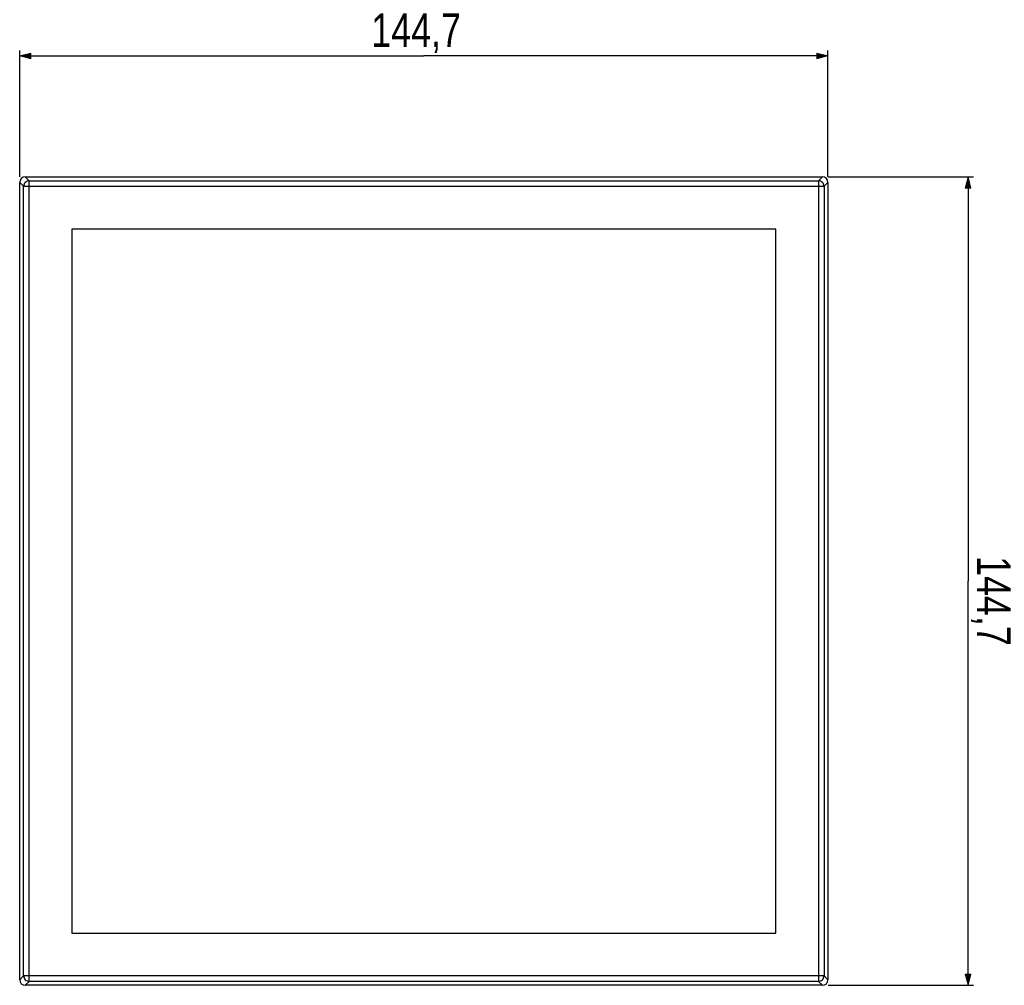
# Model space of a CAD drawing. Header units: millimetres. Extents: x -51 to 286, y -200 to -7.
# Tile 26 of 26: x 110 to 286, y -180 to -7. Entities that reach past the tile are written whole.
import ezdxf

# ---------------------------------------------------------------- set-up
doc = ezdxf.new("R2010")
doc.units = ezdxf.units.MM
doc.header["$MEASUREMENT"] = 0
doc.layers.add('Capa 1', color=7, linetype='Continuous')

# ---------------------------------------------------------------- blocks, each defined once
blk = doc.blocks.new('block 35')
at = {"layer": 'Capa 1', "color": 8, "true_color": 0x7f8080, "insert": (280.36, -103.46), "char_height": 5.9944, "attachment_point": 7, "rotation": 270}
blk.add_mtext('\\fMyriad Pro|b0|i0|c0|p34;\\W0.8;144,7', dxfattribs=at)
blk = doc.blocks.new('block 36')
at = {"layer": 'Capa 1', "color": 8, "lineweight": 25, "true_color": 0x7f8080}
blk.add_lwpolyline([(254.8, -180.28), (280.86, -180.28)], dxfattribs=at)
blk = doc.blocks.new('block 37')
at = {"layer": 'Capa 1', "color": 8, "lineweight": 25, "true_color": 0x7f8080}
blk.add_lwpolyline([(254.8, -35.58), (280.86, -35.58)], dxfattribs=at)
blk = doc.blocks.new('block 38')
at = {"layer": 'Capa 1', "color": 8, "lineweight": 25, "true_color": 0x7f8080}
blk.add_lwpolyline([(279.86, -180.28), (279.86, -107.93)], dxfattribs=at)
blk = doc.blocks.new('block 39')
at = {"layer": 'Capa 1', "color": 8, "lineweight": 25, "true_color": 0x7f8080}
blk.add_lwpolyline([(279.86, -35.58), (279.86, -107.93)], dxfattribs=at)
blk = doc.blocks.new('block 41')
at = {"layer": 'Capa 1', "true_color": 0x7f8080}
h = blk.add_hatch(color=8, dxfattribs=at)
h.dxf.hatch_style = 2
h.paths.add_polyline_path([(279.86, -180.28), (280.36, -178.28), (279.36, -178.28)])
at = {"layer": 'Capa 1', "lineweight": 0}
blk.add_lwpolyline([(279.86, -180.28), (280.36, -178.28), (279.36, -178.28), (279.86, -180.28)], dxfattribs=at)
blk = doc.blocks.new('block 40')
at = {"layer": 'Capa 1'}
blk.add_blockref('block 41', (0, 0), dxfattribs=at)
blk = doc.blocks.new('block 43')
at = {"layer": 'Capa 1', "true_color": 0x7f8080}
h = blk.add_hatch(color=8, dxfattribs=at)
h.dxf.hatch_style = 2
h.paths.add_polyline_path([(279.86, -35.58), (279.36, -37.58), (280.36, -37.58)])
at = {"layer": 'Capa 1', "lineweight": 0}
blk.add_lwpolyline([(279.86, -35.58), (279.36, -37.58), (280.36, -37.58), (279.86, -35.58)], dxfattribs=at)
blk = doc.blocks.new('block 42')
at = {"layer": 'Capa 1'}
blk.add_blockref('block 43', (0, 0), dxfattribs=at)
blk = doc.blocks.new('block 34')
at = {"layer": 'Capa 1'}
for name in ['block 37', 'block 42', 'block 39', 'block 35', 'block 38', 'block 40', 'block 36']:
    blk.add_blockref(name, (0, 0), dxfattribs=at)
blk = doc.blocks.new('block 45')
at = {"layer": 'Capa 1', "color": 8, "true_color": 0x7f8080, "insert": (173.04, -13.44), "char_height": 5.9944, "attachment_point": 7}
blk.add_mtext('\\fMyriad Pro|b0|i0|c0|p34;\\W0.8;144,7', dxfattribs=at)
blk = doc.blocks.new('block 46')
at = {"layer": 'Capa 1', "color": 8, "lineweight": 25, "true_color": 0x7f8080}
blk.add_lwpolyline([(254.79, -35.58), (254.79, -12.94)], dxfattribs=at)
blk = doc.blocks.new('block 47')
at = {"layer": 'Capa 1', "color": 8, "lineweight": 25, "true_color": 0x7f8080}
blk.add_lwpolyline([(110.09, -35.58), (110.09, -12.94)], dxfattribs=at)
blk = doc.blocks.new('block 48')
at = {"layer": 'Capa 1', "color": 8, "lineweight": 25, "true_color": 0x7f8080}
blk.add_lwpolyline([(254.79, -13.94), (182.44, -13.94)], dxfattribs=at)
blk = doc.blocks.new('block 49')
at = {"layer": 'Capa 1', "color": 8, "lineweight": 25, "true_color": 0x7f8080}
blk.add_lwpolyline([(110.09, -13.94), (182.44, -13.94)], dxfattribs=at)
blk = doc.blocks.new('block 51')
at = {"layer": 'Capa 1', "true_color": 0x7f8080}
h = blk.add_hatch(color=8, dxfattribs=at)
h.dxf.hatch_style = 2
h.paths.add_polyline_path([(254.79, -13.94), (252.79, -13.44), (252.79, -14.44)])
at = {"layer": 'Capa 1', "lineweight": 0}
blk.add_lwpolyline([(254.79, -13.94), (252.79, -13.44), (252.79, -14.44), (254.79, -13.94)], dxfattribs=at)
blk = doc.blocks.new('block 50')
at = {"layer": 'Capa 1'}
blk.add_blockref('block 51', (0, 0), dxfattribs=at)
blk = doc.blocks.new('block 53')
at = {"layer": 'Capa 1', "true_color": 0x7f8080}
h = blk.add_hatch(color=8, dxfattribs=at)
h.dxf.hatch_style = 2
h.paths.add_polyline_path([(110.09, -13.94), (112.09, -14.44), (112.09, -13.44)])
at = {"layer": 'Capa 1', "lineweight": 0}
blk.add_lwpolyline([(110.09, -13.94), (112.09, -14.44), (112.09, -13.44), (110.09, -13.94)], dxfattribs=at)
blk = doc.blocks.new('block 52')
at = {"layer": 'Capa 1'}
blk.add_blockref('block 53', (0, 0), dxfattribs=at)
blk = doc.blocks.new('block 44')
at = {"layer": 'Capa 1'}
for name in ['block 45', 'block 47', 'block 52', 'block 49', 'block 48', 'block 50', 'block 46']:
    blk.add_blockref(name, (0, 0), dxfattribs=at)
blk = doc.blocks.new('block 54')
at = {"layer": 'Capa 1', "color": 7, "lineweight": 25, "true_color": 0xffffff}
blk.add_lwpolyline([(111.09, -35.58), (253.8, -35.58)], dxfattribs=at)
blk = doc.blocks.new('block 55')
at = {"layer": 'Capa 1', "color": 7, "lineweight": 25, "true_color": 0xffffff}
blk.add_lwpolyline([(111.78, -36.28), (253.1, -36.28)], dxfattribs=at)
blk = doc.blocks.new('block 56')
at = {"layer": 'Capa 1', "color": 7, "lineweight": 25, "true_color": 0xffffff}
blk.add_lwpolyline([(110.79, -37.27), (254.1, -37.27)], dxfattribs=at)
blk = doc.blocks.new('block 57')
at = {"layer": 'Capa 1', "color": 7, "lineweight": 25, "true_color": 0xffffff}
blk.add_lwpolyline([(110.09, -179.29), (110.09, -36.58)], dxfattribs=at)
blk = doc.blocks.new('block 58')
at = {"layer": 'Capa 1', "color": 7, "lineweight": 25, "true_color": 0xffffff}
blk.add_lwpolyline([(110.79, -178.59), (110.79, -37.27)], dxfattribs=at)
blk = doc.blocks.new('block 59')
at = {"layer": 'Capa 1', "color": 7, "lineweight": 25, "true_color": 0xffffff}
blk.add_lwpolyline([(111.78, -179.58), (111.78, -36.28)], dxfattribs=at)
blk = doc.blocks.new('block 60')
at = {"layer": 'Capa 1', "color": 7, "lineweight": 25, "true_color": 0xffffff}
blk.add_lwpolyline([(245.44, -44.93), (119.44, -44.93)], dxfattribs=at)
blk = doc.blocks.new('block 61')
at = {"layer": 'Capa 1', "color": 7, "lineweight": 25, "true_color": 0xffffff}
blk.add_lwpolyline([(119.44, -44.93), (119.44, -170.93)], dxfattribs=at)
blk = doc.blocks.new('block 62')
at = {"layer": 'Capa 1', "color": 7, "lineweight": 25, "true_color": 0xffffff}
blk.add_lwpolyline([(254.79, -179.29), (254.1, -178.59)], dxfattribs=at)
blk = doc.blocks.new('block 63')
at = {"layer": 'Capa 1', "color": 7, "lineweight": 25, "true_color": 0xffffff}
blk.add_lwpolyline([(111.09, -35.58), (111.78, -36.28)], dxfattribs=at)
blk = doc.blocks.new('block 64')
at = {"layer": 'Capa 1', "color": 7, "lineweight": 25, "true_color": 0xffffff}
blk.add_lwpolyline([(253.8, -180.28), (253.1, -179.58)], dxfattribs=at)
blk = doc.blocks.new('block 65')
at = {"layer": 'Capa 1', "color": 7, "lineweight": 25, "true_color": 0xffffff}
blk.add_lwpolyline([(110.09, -36.58), (110.79, -37.27)], dxfattribs=at)
blk = doc.blocks.new('block 66')
at = {"layer": 'Capa 1', "color": 7, "lineweight": 25, "true_color": 0xffffff}
blk.add_lwpolyline([(110.09, -179.29), (110.79, -178.59)], dxfattribs=at)
blk = doc.blocks.new('block 67')
at = {"layer": 'Capa 1', "color": 7, "lineweight": 25, "true_color": 0xffffff}
blk.add_lwpolyline([(253.1, -36.28), (253.8, -35.58)], dxfattribs=at)
blk = doc.blocks.new('block 68')
at = {"layer": 'Capa 1', "color": 7, "lineweight": 25, "true_color": 0xffffff}
blk.add_lwpolyline([(111.09, -180.28), (111.78, -179.58)], dxfattribs=at)
blk = doc.blocks.new('block 69')
at = {"layer": 'Capa 1', "color": 7, "lineweight": 25, "true_color": 0xffffff}
blk.add_lwpolyline([(254.1, -37.27), (254.79, -36.58)], dxfattribs=at)
blk = doc.blocks.new('block 70')
at = {"layer": 'Capa 1', "color": 7, "lineweight": 25, "true_color": 0xffffff}
blk.add_lwpolyline([(119.44, -170.93), (245.44, -170.93)], dxfattribs=at)
blk = doc.blocks.new('block 71')
at = {"layer": 'Capa 1', "color": 7, "lineweight": 25, "true_color": 0xffffff}
blk.add_lwpolyline([(245.44, -170.93), (245.44, -44.93)], dxfattribs=at)
blk = doc.blocks.new('block 72')
at = {"layer": 'Capa 1', "color": 7, "lineweight": 25, "true_color": 0xffffff}
blk.add_lwpolyline([(254.1, -178.59), (110.79, -178.59)], dxfattribs=at)
blk = doc.blocks.new('block 73')
at = {"layer": 'Capa 1', "color": 7, "lineweight": 25, "true_color": 0xffffff}
blk.add_lwpolyline([(253.1, -179.58), (111.78, -179.58)], dxfattribs=at)
blk = doc.blocks.new('block 74')
at = {"layer": 'Capa 1', "color": 7, "lineweight": 25, "true_color": 0xffffff}
blk.add_lwpolyline([(253.8, -180.28), (111.09, -180.28)], dxfattribs=at)
blk = doc.blocks.new('block 75')
at = {"layer": 'Capa 1', "color": 7, "lineweight": 25, "true_color": 0xffffff}
blk.add_lwpolyline([(253.1, -36.28), (253.1, -179.58)], dxfattribs=at)
blk = doc.blocks.new('block 76')
at = {"layer": 'Capa 1', "color": 7, "lineweight": 25, "true_color": 0xffffff}
blk.add_lwpolyline([(254.1, -37.27), (254.1, -178.59)], dxfattribs=at)
blk = doc.blocks.new('block 77')
at = {"layer": 'Capa 1', "color": 7, "lineweight": 25, "true_color": 0xffffff}
blk.add_lwpolyline([(254.79, -36.58), (254.79, -179.29)], dxfattribs=at)
blk = doc.blocks.new('block 1978')
at = {"layer": 'Capa 1', "color": 7, "lineweight": 25, "true_color": 0xffffff}
blk.add_open_spline([(254.1, -37.27), (254.09, -37.02), (253.98, -36.76), (253.8, -36.58), (253.62, -36.39), (253.35, -36.28), (253.1, -36.28)], degree=3, knots=[0, 0, 0, 0, 1, 1, 1, 2, 2, 2, 2], dxfattribs=at)
blk = doc.blocks.new('block 1979')
at = {"layer": 'Capa 1', "color": 7, "lineweight": 25, "true_color": 0xffffff}
blk.add_open_spline([(111.78, -36.28), (111.53, -36.28), (111.27, -36.39), (111.09, -36.58), (110.9, -36.76), (110.79, -37.02), (110.79, -37.27)], degree=3, knots=[0, 0, 0, 0, 1, 1, 1, 2, 2, 2, 2], dxfattribs=at)
blk = doc.blocks.new('block 1980')
at = {"layer": 'Capa 1', "color": 7, "lineweight": 25, "true_color": 0xffffff}
blk.add_open_spline([(110.79, -178.59), (110.79, -178.84), (110.9, -179.1), (111.09, -179.29), (111.27, -179.47), (111.53, -179.58), (111.78, -179.58)], degree=3, knots=[0, 0, 0, 0, 1, 1, 1, 2, 2, 2, 2], dxfattribs=at)
blk = doc.blocks.new('block 1981')
at = {"layer": 'Capa 1', "color": 7, "lineweight": 25, "true_color": 0xffffff}
blk.add_open_spline([(253.1, -179.58), (253.35, -179.58), (253.62, -179.47), (253.8, -179.29), (253.98, -179.1), (254.09, -178.84), (254.1, -178.59)], degree=3, knots=[0, 0, 0, 0, 1, 1, 1, 2, 2, 2, 2], dxfattribs=at)
blk = doc.blocks.new('block 2021')
at = {"layer": 'Capa 1', "color": 7, "lineweight": 25, "true_color": 0xffffff}
blk.add_open_spline([(110.09, -179.29), (110.09, -179.84), (110.54, -180.28), (111.09, -180.28)], degree=3, dxfattribs=at)
blk = doc.blocks.new('block 2022')
at = {"layer": 'Capa 1', "color": 7, "lineweight": 25, "true_color": 0xffffff}
blk.add_open_spline([(253.8, -180.28), (254.35, -180.28), (254.79, -179.84), (254.79, -179.29)], degree=3, dxfattribs=at)
blk = doc.blocks.new('block 2023')
at = {"layer": 'Capa 1', "color": 7, "lineweight": 25, "true_color": 0xffffff}
blk.add_open_spline([(254.79, -36.58), (254.79, -36.03), (254.35, -35.58), (253.8, -35.58)], degree=3, dxfattribs=at)
blk = doc.blocks.new('block 2024')
at = {"layer": 'Capa 1', "color": 7, "lineweight": 25, "true_color": 0xffffff}
blk.add_open_spline([(111.09, -35.58), (110.54, -35.58), (110.09, -36.03), (110.09, -36.58)], degree=3, dxfattribs=at)

msp = doc.modelspace()

# ---------------------------------------------------------------- block references
at = {"layer": 'Capa 1'}
for name in ['block 44', 'block 2024', 'block 57', 'block 65', 'block 1979', 'block 54', 'block 63', 'block 55', 'block 59', 'block 67', 'block 75', 'block 1978', 'block 2023', 'block 69', 'block 77', 'block 34', 'block 56', 'block 58', 'block 76', 'block 60', 'block 61', 'block 71', 'block 70', 'block 66', 'block 2021', 'block 72', 'block 1980', 'block 68', 'block 73', 'block 1981', 'block 64', 'block 2022', 'block 62', 'block 74']:
    msp.add_blockref(name, (0, 0), dxfattribs=at)

doc.saveas('drawing.dxf')
